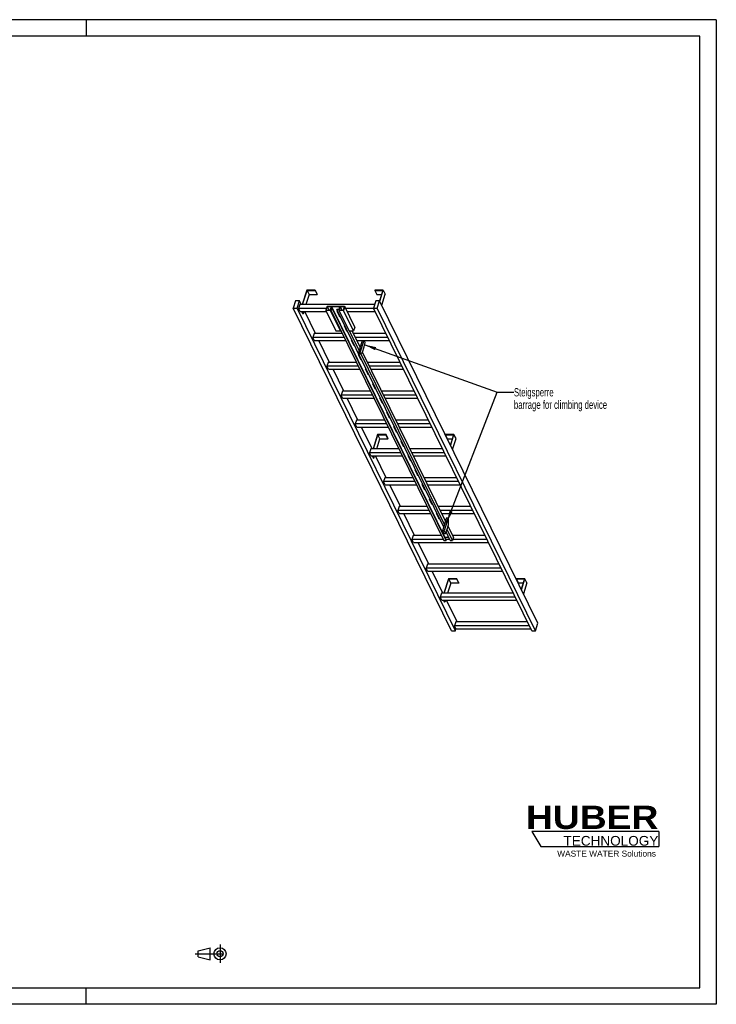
# Model space of a CAD drawing. Header units: millimetres. Extents: x 0 to 8400, y 0 to 5940.
# Tile 2 of 2: x 4200 to 8400, y 0 to 5940. Entities that reach past the tile are written whole.
import ezdxf

# ---------------------------------------------------------------- set-up
doc = ezdxf.new("R2010")
doc.units = ezdxf.units.MM
doc.header["$LTSCALE"] = 462
doc.linetypes.add('CENTER', pattern=[0.6, 0.375, -0.075, 0.075, -0.075])
doc.layers.get('0').update_dxf_attribs({"linetype": 'CONTINUOUS'})
for name, color, linetype in [('053_NOTES', 7, 'CONTINUOUS'), ('HUBER_Logo_BL1', 7, 'CONTINUOUS'), ('HUBER_Logo_BL2', 7, 'CONTINUOUS')]:
    doc.layers.add(name, color=color, linetype=linetype)
doc.styles.get("Standard").update_dxf_attribs({"font": 'txt', "width": 0.7})
doc.styles.add('TEXTSTYLE_2', font='ariblk.ttf')
doc.styles.add('TEXTSTYLE_3', font='arial.ttf')
doc.dimstyles.get("Standard").update_dxf_attribs({"dimtxt": 50, "dimasz": 70, "dimexe": 2, "dimexo": 1, "dimtad": 1, "dimtxsty": 'STANDARD', "dimblk": '_FILLED', "dimblk1": '_FILLED', "dimblk2": '_FILLED', "dimcen": 0.09, "dimazin": 2, "dimtol": 1, "dimtp": 0.01, "dimtm": 0.01, "dimtfac": 1, "dimtofl": 0, "dimtmove": 0, "dimatfit": 3, "dimldrblk": '_FILLED', "dimfxl": 1, "dimtolj": 1, "dimarcsym": 0})

# ---------------------------------------------------------------- blocks, each defined once
blk = doc.blocks.new('HUBER_LOGO_BL1', base_point=(7675, 1007.5))
at = {"layer": 'HUBER_Logo_BL1', "color": 2, "linetype": 'CONTINUOUS', "attachment_point": 3, "line_spacing_factor": 0.78}
for s, insert, char_height, width, style in [('HUBER\\P\\fArial;\\H58.5;TECHNOLOGY ', (8050.7, 1198.2), 140.4, 775.343, 'TEXTSTYLE_2'), ('WASTE WATER Solutions', (8036, 927.2), 36, 594.067, 'TEXTSTYLE_3')]:
    blk.add_mtext(s, dxfattribs=dict(at, insert=insert, char_height=char_height, width=width, style=style))
blk = doc.blocks.new('PROJEKTIONSMETHODE_1_BL3', base_point=(5360, 305))
at = {"color": 2, "linetype": 'CENTER'}
for p, q in [((5407.7, 360), (5407.7, 250)), ((5257.3, 305), (5462.7, 305))]:
    blk.add_line(p, q, dxfattribs=at)
at = {"color": 2, "linetype": 'CONTINUOUS'}
for p, q in [((5275.7, 323.3), (5349, 341.7)), ((5275.7, 286.7), (5275.7, 323.3)), ((5349, 268.3), (5349, 341.7)), ((5275.7, 286.7), (5349, 268.3))]:
    blk.add_line(p, q, dxfattribs=at)
for radius in [36.7, 18.3]:
    blk.add_circle((5407.7, 305), radius, dxfattribs=at)
blk = doc.blocks.new('_FILLED')
at = {"color": 0, "linetype": 'BYBLOCK'}
blk.add_solid([(0, 0), (-1, 0.143), (-1, -0.143)], dxfattribs=at)
blk = doc.blocks.new('HUBER_LOGO_BL2', base_point=(7670.4, 997))
at = {"layer": 'HUBER_Logo_BL2', "color": 5, "linetype": 'CONTINUOUS'}
for p, q in [((8052.9, 1042), (7287.9, 1042)), ((7287.9, 1042), (7341.9, 952)), ((8052.9, 1042), (8052.9, 952)), ((7341.9, 952), (8052.9, 952))]:
    blk.add_line(p, q, dxfattribs=at)

msp = doc.modelspace()

# ---------------------------------------------------------------- linework, layer by layer
at = {"color": 3, "linetype": 'CONTINUOUS'}
for p, q in [((8400, 5940), (0, 5940)), ((4600, 5940), (4600, 5840)), ((8400, 5940), (8400, 0)), ((4600, 0), (4600, 100)), ((8400, 0), (0, 0))]:
    msp.add_line(p, q, dxfattribs=at)
at = {"color": 5, "linetype": 'CONTINUOUS'}
for p, q in [((8300, 5840), (100, 5840)), ((8300, 100), (8300, 5840)), ((100, 100), (8300, 100))]:
    msp.add_line(p, q, dxfattribs=at)
at = {"color": 7, "linetype": 'CONTINUOUS'}
for p, q in [((5930.932, 4308.085), (5904.016, 4220.984)), ((5905.858, 4220.984), (5932.29, 4306.518)), ((5944.492, 4281.654), (5925.744, 4220.984)), ((5981.591, 4308.085), (5930.932, 4308.085)), ((5932.29, 4306.518), (5944.492, 4281.654)), ((5932.29, 4306.518), (5981.107, 4306.518)), ((5944.492, 4281.654), (5993.308, 4281.654)), ((5981.107, 4306.518), (5981.591, 4308.085)), ((5981.107, 4306.518), (5993.308, 4281.654)), ((5981.591, 4308.085), (5993.792, 4283.22)), ((5993.308, 4281.654), (5993.792, 4283.22)), ((6340.805, 4308.085), (6340.32, 4306.518)), ((6340.32, 4306.518), (6352.522, 4281.654)), ((6340.32, 4306.518), (6389.137, 4306.518)), ((6391.463, 4308.085), (6340.805, 4308.085)), ((6352.522, 4281.654), (6381.453, 4281.654)), ((6389.137, 4306.518), (6369.815, 4243.994)), ((6370.949, 4241.703), (6391.463, 4308.085)), ((6383.151, 4216.838), (6403.665, 4283.22)), ((6391.463, 4308.085), (6403.665, 4283.22)), ((5863.243, 4243.991), (5849.445, 4199.341)), ((5886.269, 4243.991), (5863.243, 4243.991)), ((5872.472, 4199.341), (5886.269, 4243.991)), ((5889.102, 4220.984), (5881.84, 4197.484)), ((5897.56, 4220.984), (5886.269, 4243.991)), ((6339.69, 4220.984), (5889.102, 4220.984)), ((6346.8, 4243.991), (6333.002, 4199.341)), ((6369.826, 4243.991), (6346.8, 4243.991)), ((6356.029, 4199.341), (6369.826, 4243.991)), ((7324.607, 2298.352), (6369.826, 4243.991)), ((6804.226, 2253.702), (5849.445, 4199.341)), ((5849.445, 4199.341), (5872.472, 4199.341)), ((6827.253, 2253.702), (5872.472, 4199.341)), ((5890.991, 4178.836), (5881.84, 4197.484)), ((6048.741, 4197.484), (5881.84, 4197.484)), ((5890.991, 4178.836), (6048.979, 4178.836)), ((5906.824, 4165.721), (5900.389, 4178.836)), ((5902.231, 4178.836), (5908.666, 4165.721)), ((5906.824, 4165.721), (5908.666, 4165.721)), ((5912.719, 4178.836), (5908.666, 4165.721)), ((5982.971, 4046.933), (5918.243, 4178.836)), ((6052.559, 4209.838), (6045.297, 4186.338)), ((6045.297, 4186.338), (6106.305, 4062.016)), ((6072.929, 4186.338), (6045.297, 4186.338)), ((6053.238, 4209.055), (6046.46, 4187.121)), ((6046.46, 4187.121), (6072.25, 4187.121)), ((6052.559, 4209.838), (6159.402, 4209.838)), ((6053.238, 4209.055), (6064.001, 4187.121)), ((6079.028, 4209.055), (6053.238, 4209.055)), ((6072.25, 4187.121), (6079.028, 4209.055)), ((6074.405, 4191.116), (6072.929, 4186.338)), ((6133.937, 4062.016), (6072.929, 4186.338)), ((6074.405, 4191.116), (6757.699, 2798.71)), ((6088.221, 4191.116), (6074.405, 4191.116)), ((6080.894, 4209.133), (6075.568, 4191.9)), ((6075.568, 4191.9), (6088.463, 4191.9)), ((6080.894, 4209.133), (6764.188, 2816.727)), ((6130.631, 4209.133), (6080.894, 4209.133)), ((6088.463, 4191.9), (6088.221, 4191.116)), ((6771.515, 2798.71), (6088.221, 4191.116)), ((6088.463, 4191.9), (6771.757, 2799.493)), ((6112.169, 4191.116), (6112.411, 4191.9)), ((6756.659, 2877.784), (6112.169, 4191.116)), ((6125.985, 4191.116), (6112.169, 4191.116)), ((6112.411, 4191.9), (6125.306, 4191.9)), ((6113.042, 4181.16), (6128.294, 4150.08)), ((6117.055, 4181.16), (6113.042, 4181.16)), ((6113.606, 4181.16), (6128.512, 4150.785)), ((6114.747, 4178.836), (6118.195, 4178.836)), ((6125.985, 4191.116), (6124.508, 4186.338)), ((6124.508, 4186.338), (6185.517, 4062.016)), ((6152.14, 4186.338), (6124.508, 4186.338)), ((6125.306, 4191.9), (6130.631, 4209.133)), ((6132.449, 4209.055), (6125.671, 4187.121)), ((6125.671, 4187.121), (6151.461, 4187.121)), ((6132.449, 4209.055), (6143.212, 4187.121)), ((6158.239, 4209.055), (6132.449, 4209.055)), ((6151.461, 4187.121), (6158.239, 4209.055)), ((6159.402, 4209.838), (6152.14, 4186.338)), ((6213.148, 4062.016), (6152.14, 4186.338)), ((6220.41, 4085.516), (6159.402, 4209.838)), ((6333.913, 4197.484), (6165.464, 4197.484)), ((6174.616, 4178.836), (6343.065, 4178.836)), ((7287.783, 2253.702), (6333.002, 4199.341)), ((6333.002, 4199.341), (6356.029, 4199.341)), ((7310.81, 2253.702), (6356.029, 4199.341)), ((6128.294, 4150.08), (6128.512, 4150.785)), ((6128.294, 4150.08), (6132.307, 4150.08)), ((6128.512, 4150.785), (6131.961, 4150.785)), ((5974.514, 4046.933), (5967.252, 4023.433)), ((6145.16, 4046.933), (5974.514, 4046.933)), ((6106.305, 4062.016), (6133.937, 4062.016)), ((6135.414, 4066.794), (6133.937, 4062.016)), ((6155.748, 4094.135), (6171, 4063.055)), ((6159.76, 4094.135), (6155.748, 4094.135)), ((6156.312, 4094.135), (6171.218, 4063.76)), ((6171, 4063.055), (6171.218, 4063.76)), ((6171, 4063.055), (6175.012, 4063.055)), ((6171.218, 4063.76), (6174.667, 4063.76)), ((6185.517, 4062.016), (6213.148, 4062.016)), ((6246.629, 3945.27), (6189.338, 4062.016)), ((6252.414, 3963.991), (6204.311, 4062.016)), ((6407.793, 4046.933), (6211.712, 4046.933)), ((6220.41, 4085.516), (6213.148, 4062.016)), ((5976.403, 4004.785), (5967.252, 4023.433)), ((6156.692, 4023.433), (5967.252, 4023.433)), ((5976.403, 4004.785), (6165.844, 4004.785)), ((6068.383, 3872.882), (6003.655, 4004.785)), ((6198.454, 4007.11), (6213.706, 3976.029)), ((6202.466, 4007.11), (6198.454, 4007.11)), ((6199.018, 4007.11), (6213.924, 3976.734)), ((6200.158, 4004.785), (6203.607, 4004.785)), ((6419.325, 4023.433), (6223.244, 4023.433)), ((6232.396, 4004.785), (6428.476, 4004.785)), ((6265.02, 4004.785), (6241.763, 3929.525)), ((6274.231, 4004.785), (6250.974, 3929.525)), ((6282.807, 3992.317), (6276.688, 4004.785)), ((6277.07, 3965.709), (6282.807, 3992.317)), ((6213.706, 3976.029), (6213.924, 3976.734)), ((6213.706, 3976.029), (6217.718, 3976.029)), ((6213.924, 3976.734), (6217.372, 3976.734)), ((6241.763, 3929.525), (6244.814, 3923.309)), ((6241.763, 3929.525), (6250.974, 3929.525)), ((6244.814, 3923.309), (6254.024, 3923.309)), ((6250.974, 3929.525), (6254.024, 3923.309)), ((6254.024, 3923.309), (6267.387, 3934.376)), ((6761.997, 2895.06), (6256.429, 3925.3)), ((6767.782, 2913.781), (6267.074, 3934.117)), ((6267.387, 3934.376), (6277.07, 3965.709)), ((6059.926, 3872.882), (6052.664, 3849.382)), ((6230.572, 3872.882), (6059.926, 3872.882)), ((6241.16, 3920.084), (6256.412, 3889.004)), ((6245.172, 3920.084), (6241.16, 3920.084)), ((6241.723, 3920.084), (6256.63, 3889.709)), ((6256.412, 3889.004), (6256.63, 3889.709)), ((6256.412, 3889.004), (6260.424, 3889.004)), ((6256.63, 3889.709), (6260.078, 3889.709)), ((6493.205, 3872.882), (6297.124, 3872.882)), ((6061.815, 3830.734), (6052.664, 3849.382)), ((6242.104, 3849.382), (6052.664, 3849.382)), ((6061.815, 3830.734), (6251.255, 3830.734)), ((6153.795, 3698.831), (6089.066, 3830.734)), ((6283.865, 3833.059), (6299.118, 3801.978)), ((6287.878, 3833.059), (6283.865, 3833.059)), ((6284.429, 3833.059), (6299.335, 3802.683)), ((6285.57, 3830.734), (6289.019, 3830.734)), ((6299.118, 3801.978), (6299.335, 3802.683)), ((6299.118, 3801.978), (6303.13, 3801.978)), ((6299.335, 3802.683), (6302.784, 3802.683)), ((6504.737, 3849.382), (6308.656, 3849.382)), ((6317.807, 3830.734), (6513.888, 3830.734)), ((6326.571, 3746.033), (6341.823, 3714.953)), ((6330.584, 3746.033), (6326.571, 3746.033)), ((6327.135, 3746.033), (6342.041, 3715.658)), ((6145.337, 3698.831), (6138.075, 3675.332)), ((6315.984, 3698.831), (6145.337, 3698.831)), ((6341.823, 3714.953), (6342.041, 3715.658)), ((6341.823, 3714.953), (6345.836, 3714.953)), ((6342.041, 3715.658), (6345.49, 3715.658)), ((6578.617, 3698.831), (6382.536, 3698.831)), ((6147.227, 3656.683), (6138.075, 3675.332)), ((6327.516, 3675.332), (6138.075, 3675.332)), ((6147.227, 3656.683), (6336.667, 3656.683)), ((6239.206, 3524.781), (6174.478, 3656.683)), ((6369.277, 3659.008), (6384.529, 3627.928)), ((6373.29, 3659.008), (6369.277, 3659.008)), ((6369.841, 3659.008), (6384.747, 3628.633)), ((6370.982, 3656.683), (6374.43, 3656.683)), ((6384.529, 3627.928), (6384.747, 3628.633)), ((6384.529, 3627.928), (6388.542, 3627.928)), ((6384.747, 3628.633), (6388.196, 3628.633)), ((6590.149, 3675.332), (6394.068, 3675.332)), ((6403.219, 3656.683), (6599.3, 3656.683)), ((6411.983, 3571.983), (6427.235, 3540.902)), ((6415.996, 3571.983), (6411.983, 3571.983)), ((6412.547, 3571.983), (6427.453, 3541.607)), ((6230.749, 3524.781), (6223.487, 3501.281)), ((6401.395, 3524.781), (6230.749, 3524.781)), ((6427.235, 3540.902), (6427.453, 3541.607)), ((6427.235, 3540.902), (6431.248, 3540.902)), ((6427.453, 3541.607), (6430.902, 3541.607)), ((6664.028, 3524.781), (6467.947, 3524.781)), ((6232.638, 3482.633), (6223.487, 3501.281)), ((6412.927, 3501.281), (6223.487, 3501.281)), ((6232.638, 3482.633), (6422.079, 3482.633)), ((6324.618, 3350.73), (6259.89, 3482.633)), ((6454.689, 3484.957), (6469.941, 3453.877)), ((6458.701, 3484.957), (6454.689, 3484.957)), ((6455.253, 3484.957), (6470.159, 3454.582)), ((6456.394, 3482.633), (6459.842, 3482.633)), ((6469.941, 3453.877), (6470.159, 3454.582)), ((6469.941, 3453.877), (6473.953, 3453.877)), ((6470.159, 3454.582), (6473.608, 3454.582)), ((6675.56, 3501.281), (6479.479, 3501.281)), ((6488.631, 3482.633), (6684.712, 3482.633)), ((6357.991, 3437.831), (6331.075, 3350.73)), ((6332.917, 3350.73), (6359.349, 3436.264)), ((6352.802, 3350.73), (6371.551, 3411.4)), ((6408.649, 3437.831), (6357.991, 3437.831)), ((6371.551, 3411.4), (6359.349, 3436.264)), ((6359.349, 3436.264), (6408.165, 3436.264)), ((6371.551, 3411.4), (6420.367, 3411.4)), ((6408.165, 3436.264), (6408.649, 3437.831)), ((6420.367, 3411.4), (6408.165, 3436.264)), ((6420.851, 3412.966), (6408.649, 3437.831)), ((6420.367, 3411.4), (6420.851, 3412.966)), ((6497.395, 3397.932), (6512.647, 3366.851)), ((6501.407, 3397.932), (6497.395, 3397.932)), ((6497.959, 3397.932), (6512.865, 3367.556)), ((6767.863, 3437.831), (6767.379, 3436.264)), ((6767.379, 3436.264), (6816.195, 3436.264)), ((6779.581, 3411.4), (6767.379, 3436.264)), ((6818.522, 3437.831), (6767.863, 3437.831)), ((6779.581, 3411.4), (6808.512, 3411.4)), ((6816.195, 3436.264), (6796.878, 3373.752)), ((6798.008, 3371.449), (6818.522, 3437.831)), ((6810.21, 3346.584), (6830.723, 3412.966)), ((6830.723, 3412.966), (6818.522, 3437.831)), ((6316.161, 3350.73), (6308.899, 3327.23)), ((6318.05, 3308.582), (6308.899, 3327.23)), ((6498.339, 3327.23), (6308.899, 3327.23)), ((6486.807, 3350.73), (6316.161, 3350.73)), ((6512.647, 3366.851), (6512.865, 3367.556)), ((6512.647, 3366.851), (6516.659, 3366.851)), ((6512.865, 3367.556), (6516.313, 3367.556)), ((6749.44, 3350.73), (6553.359, 3350.73)), ((6760.972, 3327.23), (6564.891, 3327.23)), ((6318.05, 3308.582), (6507.49, 3308.582)), ((6333.883, 3295.467), (6327.447, 3308.582)), ((6335.725, 3295.467), (6329.289, 3308.582)), ((6333.883, 3295.467), (6335.725, 3295.467)), ((6335.725, 3295.467), (6339.778, 3308.582)), ((6410.03, 3176.679), (6345.301, 3308.582)), ((6540.101, 3310.907), (6555.353, 3279.826)), ((6544.113, 3310.907), (6540.101, 3310.907)), ((6540.664, 3310.907), (6555.571, 3280.531)), ((6541.805, 3308.582), (6545.254, 3308.582)), ((6555.353, 3279.826), (6555.571, 3280.531)), ((6555.353, 3279.826), (6559.365, 3279.826)), ((6555.571, 3280.531), (6559.019, 3280.531)), ((6574.042, 3308.582), (6770.123, 3308.582)), ((6586.819, 3223.881), (6582.807, 3223.881)), ((6582.807, 3223.881), (6598.059, 3192.801)), ((6583.37, 3223.881), (6598.276, 3193.506)), ((6401.573, 3176.679), (6394.311, 3153.179)), ((6403.462, 3134.531), (6394.311, 3153.179)), ((6583.751, 3153.179), (6394.311, 3153.179)), ((6572.219, 3176.679), (6401.573, 3176.679)), ((6598.059, 3192.801), (6598.276, 3193.506)), ((6598.059, 3192.801), (6602.071, 3192.801)), ((6598.276, 3193.506), (6601.725, 3193.506)), ((6834.852, 3176.679), (6638.771, 3176.679)), ((6846.384, 3153.179), (6650.303, 3153.179)), ((6403.462, 3134.531), (6592.902, 3134.531)), ((6495.442, 3002.628), (6430.713, 3134.531)), ((6629.525, 3136.856), (6625.512, 3136.856)), ((6625.512, 3136.856), (6640.764, 3105.775)), ((6626.076, 3136.856), (6640.982, 3106.48)), ((6627.217, 3134.531), (6630.666, 3134.531)), ((6640.764, 3105.775), (6640.982, 3106.48)), ((6640.764, 3105.775), (6644.777, 3105.775)), ((6640.982, 3106.48), (6644.431, 3106.48)), ((6659.454, 3134.531), (6855.535, 3134.531)), ((6672.231, 3049.83), (6668.218, 3049.83)), ((6668.218, 3049.83), (6683.47, 3018.75)), ((6668.782, 3049.83), (6683.688, 3019.455)), ((6486.984, 3002.628), (6479.722, 2979.129)), ((6669.163, 2979.129), (6479.722, 2979.129)), ((6488.874, 2960.48), (6479.722, 2979.129)), ((6657.631, 3002.628), (6486.984, 3002.628)), ((6683.47, 3018.75), (6683.688, 3019.455)), ((6683.47, 3018.75), (6687.483, 3018.75)), ((6683.688, 3019.455), (6687.137, 3019.455)), ((6920.263, 3002.628), (6724.183, 3002.628)), ((6931.795, 2979.129), (6735.715, 2979.129)), ((6488.874, 2960.48), (6678.314, 2960.48)), ((6580.853, 2828.578), (6516.125, 2960.48)), ((6714.937, 2962.805), (6710.924, 2962.805)), ((6710.924, 2962.805), (6726.176, 2931.724)), ((6711.488, 2962.805), (6726.394, 2932.429)), ((6712.629, 2960.48), (6716.077, 2960.48)), ((6726.176, 2931.724), (6726.394, 2932.429)), ((6726.176, 2931.724), (6730.189, 2931.724)), ((6726.394, 2932.429), (6729.843, 2932.429)), ((6744.866, 2960.48), (6940.947, 2960.48)), ((6774.1, 2934.226), (6749.894, 2855.893)), ((6783.311, 2934.226), (6759.104, 2855.893)), ((6774.1, 2934.226), (6783.311, 2934.226)), ((6786.361, 2928.01), (6783.311, 2934.226)), ((6785.2, 2892.078), (6786.361, 2928.01)), ((6749.894, 2855.893), (6759.104, 2855.893)), ((6749.894, 2855.893), (6757.52, 2840.353)), ((6756.039, 2875.78), (6753.63, 2875.78)), ((6753.63, 2875.78), (6755.108, 2872.767)), ((6754.194, 2875.78), (6755.326, 2873.472)), ((6759.104, 2855.893), (6766.73, 2840.353)), ((6766.73, 2840.353), (6775.518, 2860.745)), ((6775.518, 2860.745), (6785.2, 2892.078)), ((6809.279, 2798.71), (6776.8, 2864.894)), ((6815.064, 2817.432), (6782.585, 2883.616)), ((6572.396, 2828.578), (6565.134, 2805.078)), ((6754.574, 2805.078), (6565.134, 2805.078)), ((6574.285, 2786.429), (6565.134, 2805.078)), ((6743.042, 2828.578), (6572.396, 2828.578)), ((6757.52, 2840.353), (6766.73, 2840.353)), ((6757.699, 2798.71), (6771.515, 2798.71)), ((6764.188, 2816.727), (6763.845, 2815.617)), ((6786.621, 2816.727), (6764.188, 2816.727)), ((6768.734, 2845.002), (6768.882, 2844.699)), ((6768.882, 2844.699), (6769.1, 2845.404)), ((6768.882, 2844.699), (6772.895, 2844.699)), ((6768.997, 2845.613), (6769.1, 2845.404)), ((6792.338, 2805.078), (6769.017, 2805.078)), ((6769.1, 2845.404), (6772.549, 2845.404)), ((6795.463, 2798.71), (6770.61, 2849.355)), ((6771.515, 2798.71), (6771.757, 2799.493)), ((6795.463, 2798.71), (6809.279, 2798.71)), ((6815.064, 2817.432), (6809.279, 2798.71)), ((7005.675, 2828.578), (6809.594, 2828.578)), ((7017.207, 2805.078), (6811.246, 2805.078)), ((6574.285, 2786.429), (7026.358, 2786.429)), ((6666.265, 2654.527), (6601.537, 2786.429)), ((6657.808, 2654.527), (6650.546, 2631.027)), ((7102.619, 2631.027), (6650.546, 2631.027)), ((6659.697, 2612.379), (6650.546, 2631.027)), ((7091.087, 2654.527), (6657.808, 2654.527)), ((6659.697, 2612.379), (7111.77, 2612.379)), ((6751.677, 2480.476), (6686.948, 2612.379)), ((6785.05, 2567.577), (6758.133, 2480.476)), ((6759.976, 2480.476), (6786.408, 2566.01)), ((6835.708, 2567.577), (6785.05, 2567.577)), ((6786.408, 2566.01), (6835.224, 2566.01)), ((6798.609, 2541.146), (6786.408, 2566.01)), ((6835.224, 2566.01), (6835.708, 2567.577)), ((6847.426, 2541.146), (6835.224, 2566.01)), ((6847.91, 2542.712), (6835.708, 2567.577)), ((7194.922, 2567.577), (7194.438, 2566.01)), ((7194.438, 2566.01), (7243.254, 2566.01)), ((7206.639, 2541.146), (7194.438, 2566.01)), ((7245.58, 2567.577), (7194.922, 2567.577)), ((7243.254, 2566.01), (7223.936, 2503.498)), ((7225.067, 2501.195), (7245.58, 2567.577)), ((7257.782, 2542.712), (7245.58, 2567.577)), ((6798.609, 2541.146), (6779.861, 2480.476)), ((6847.426, 2541.146), (6798.609, 2541.146)), ((6847.91, 2542.712), (6847.426, 2541.146)), ((7235.57, 2541.146), (7206.639, 2541.146)), ((7257.782, 2542.712), (7237.268, 2476.33)), ((6743.219, 2480.476), (6735.957, 2456.976)), ((7188.031, 2456.976), (6735.957, 2456.976)), ((6745.109, 2438.328), (6735.957, 2456.976)), ((7176.499, 2480.476), (6743.219, 2480.476)), ((6745.109, 2438.328), (7197.182, 2438.328)), ((6760.941, 2425.213), (6754.506, 2438.328)), ((6762.784, 2425.213), (6756.348, 2438.328)), ((6766.836, 2438.328), (6762.784, 2425.213)), ((6837.088, 2306.425), (6772.36, 2438.328)), ((6762.784, 2425.213), (6760.941, 2425.213)), ((6828.631, 2306.425), (6821.369, 2282.925)), ((7273.442, 2282.925), (6821.369, 2282.925)), ((6830.52, 2264.277), (6821.369, 2282.925)), ((6827.253, 2253.702), (6830.52, 2264.277)), ((7261.91, 2306.425), (6828.631, 2306.425)), ((6830.52, 2264.277), (7282.594, 2264.277)), ((7310.81, 2253.702), (7324.607, 2298.352)), ((6804.226, 2253.702), (6827.253, 2253.702)), ((7287.783, 2253.702), (7310.81, 2253.702))]:
    msp.add_line(p, q, dxfattribs=at)

# ---------------------------------------------------------------- block references
at = {"color": 2, "linetype": 'CONTINUOUS'}
msp.add_blockref('PROJEKTIONSMETHODE_1_BL3', (5360, 305), dxfattribs=at)
at = {"layer": 'HUBER_Logo_BL1'}
msp.add_blockref('HUBER_LOGO_BL1', (7674.994, 1007.484), dxfattribs=at)
at = {"layer": 'HUBER_Logo_BL2'}
msp.add_blockref('HUBER_LOGO_BL2', (7670.375, 996.993), dxfattribs=at)

# ---------------------------------------------------------------- texts
at = {"layer": '053_NOTES', "color": 2, "linetype": 'CONTINUOUS', "insert": (7179.74, 3717.288), "char_height": 50, "width": 1396.42857, "attachment_point": 1, "line_spacing_factor": 0.9}
msp.add_mtext('Steigsperre\\Pbarrage for climbing device', dxfattribs=at)

# ---------------------------------------------------------------- leaders
at = {"layer": '053_NOTES', "color": 2, "linetype": 'CONTINUOUS'}
for points in [[(6279.917, 3978.917), (7079.74, 3692.288), (7179.74, 3692.288)], [(6775.719, 2909.658), (7079.74, 3692.288), (7179.74, 3692.288)]]:
    msp.add_leader(points, dimstyle='STANDARD', override={"dimtad": 0}, dxfattribs=at)

doc.saveas('drawing.dxf')
